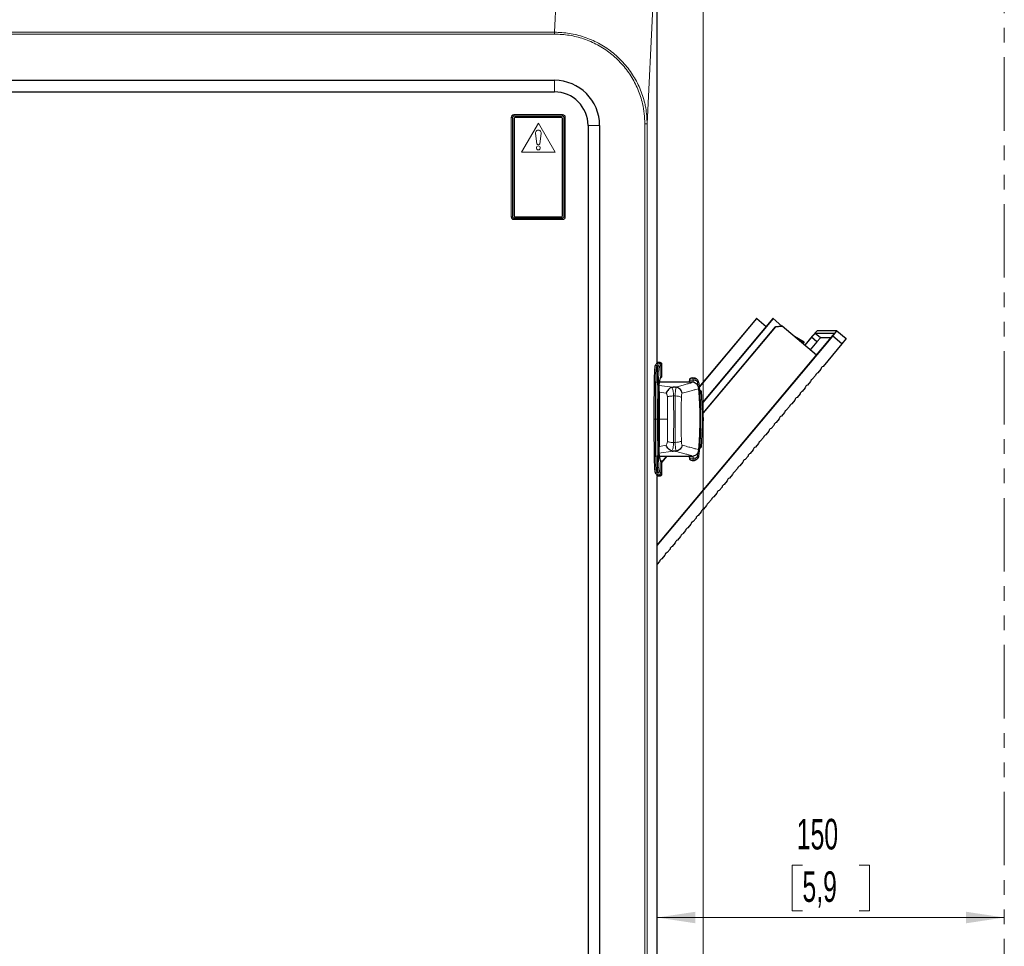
# Model space of a CAD drawing. Header units: millimetres. Extents: x 0 to 4205, y 0 to 2970.
# Tile 85 of 87: x 3145 to 3570, y 2179 to 2579. Entities that reach past the tile are written whole.
import ezdxf

# ---------------------------------------------------------------- set-up
doc = ezdxf.new("R2010")
doc.units = ezdxf.units.MM
doc.header["$LTSCALE"] = 5
doc.linetypes.add('PHANTOM', pattern=[12.7, 6.35, -1.27, 1.27, -1.27, 1.27, -1.27])
doc.styles.add('SLDTEXTSTYLE0', font='TXT', dxfattribs={"width": 0.605})
doc.dimstyles.new('SLDDIMSTYLE0', dxfattribs={"dimtxt": 12.841593, "dimasz": 16.5, "dimexe": 0, "dimexo": 0.0625, "dimgap": 3.210398, "dimtad": 1, "dimdec": 0, "dimrnd": 1e-09, "dimzin": 12, "dimdsep": 46, "dimtxsty": 'SLDTEXTSTYLE0', "dimsah": 1, "dimcen": 0.09, "dimadec": 0, "dimazin": 3, "dimtfac": 1, "dimtdec": 1, "dimtofl": 0, "dimtmove": 0, "dimatfit": 3, "dimfxl": 0, "dimfrac": 2, "dimtolj": 1, "dimtzin": 12, "dimarcsym": 0})

# ---------------------------------------------------------------- blocks, each defined once
blk = doc.blocks.new('_D')
at = {"color": 7, "linetype": 'Continuous', "lineweight": 0}
for p, q in [((3135.64, 2801.25), (3131.23, 2801.25)), ((3131.23, 2801.25), (3131.23, 2781.53)), ((3169.94, 2801.25), (3174.35, 2801.25)), ((3174.35, 2801.25), (3174.35, 2781.53)), ((2865.46, 1769.17), (2865.46, 2783.59)), ((3131.23, 2781.53), (3135.64, 2781.53)), ((3174.35, 2781.53), (3169.94, 2781.53)), ((3440.12, 1908.42), (3440.12, 2783.59)), ((2865.46, 2778.59), (3440.12, 2778.59))]:
    blk.add_line(p, q, dxfattribs=at)
at = {"color": 7, "linetype": 'Continuous', "lineweight": 18}
for points in [[(2865.46, 2778.59), (2881.96, 2776.09), (2881.96, 2781.09)], [(3440.12, 2778.59), (3423.62, 2781.09), (3423.62, 2776.09)]]:
    blk.add_solid(points, dxfattribs=at)
at = {"color": 7, "linetype": 'Continuous', "lineweight": 18, "char_height": 13.229, "attachment_point": 1, "style": 'SLDTEXTSTYLE0'}
for s, insert in [('575', (3138.09, 2821.24)), ('22,6', (3135.64, 2798.58))]:
    blk.add_mtext(s, dxfattribs=dict(at, insert=insert))
blk = doc.blocks.new('_D_1')
at = {"color": 7, "linetype": 'Continuous', "lineweight": 0}
for p, q in [((3420.38, 2431.5), (3420.38, 2186.28)), ((3483.07, 2213.94), (3478.66, 2213.94)), ((3478.66, 2213.94), (3478.66, 2194.22)), ((3507.57, 2213.94), (3511.98, 2213.94)), ((3511.98, 2213.94), (3511.98, 2194.22)), ((3420.38, 2191.28), (3570.26, 2191.28)), ((3478.66, 2194.22), (3483.07, 2194.22)), ((3511.98, 2194.22), (3507.57, 2194.22))]:
    blk.add_line(p, q, dxfattribs=at)
at = {"color": 7, "linetype": 'Continuous', "lineweight": 18}
for points in [[(3420.38, 2191.28), (3436.88, 2188.78), (3436.88, 2193.78)], [(3570.26, 2191.28), (3553.76, 2193.78), (3553.76, 2188.78)]]:
    blk.add_solid(points, dxfattribs=at)
at = {"color": 7, "linetype": 'Continuous', "lineweight": 18, "char_height": 13.229, "attachment_point": 1, "style": 'SLDTEXTSTYLE0'}
for s, insert in [('150', (3480.62, 2233.93)), ('5,9', (3483.07, 2211.27))]:
    blk.add_mtext(s, dxfattribs=dict(at, insert=insert))

msp = doc.modelspace()

# ---------------------------------------------------------------- linework, layer by layer
at = {"color": 8, "linetype": 'Continuous', "lineweight": 18}
for p, q in [((3375.98, 2573.93), (3378.41, 2624.58)), ((3416, 2534.33), (3418.42, 2584.76)), ((2924.68, 2573.93), (3375.98, 2573.93)), ((3375.98, 2573.12), (2924.68, 2573.12)), ((3375.98, 2573.12), (3375.98, 2573.93)), ((3375.97, 2548.14), (3375.97, 2553.14)), ((3357.29, 2494.13), (3357.29, 2537.13)), ((3357.78, 2537.13), (3357.29, 2537.13)), ((3357.78, 2494.13), (3357.78, 2537.13)), ((3357.78, 2537.13), (3357.98, 2537.13)), ((3357.98, 2537.13), (3357.98, 2494.13)), ((3358.47, 2538.31), (3379.47, 2538.31)), ((3358.47, 2537.81), (3358.47, 2538.31)), ((3358.47, 2537.81), (3379.47, 2537.81)), ((3358.47, 2537.81), (3358.47, 2537.62)), ((3379.47, 2537.62), (3358.47, 2537.62)), ((3369, 2534.69), (3361.75, 2522.13)), ((3376.25, 2522.13), (3369, 2534.69)), ((3379.47, 2537.81), (3379.47, 2538.31)), ((3379.47, 2537.62), (3379.47, 2537.81)), ((3379.95, 2494.13), (3379.95, 2537.13)), ((3379.95, 2537.13), (3380.15, 2537.13)), ((3380.15, 2537.13), (3380.15, 2494.13)), ((3380.64, 2537.13), (3380.15, 2537.13)), ((3380.64, 2537.13), (3380.64, 2494.13)), ((3390.47, 2533.64), (3395.47, 2533.64)), ((3416, 2534.33), (3415, 2534.33)), ((3415, 1920.19), (3415, 2534.33)), ((3416, 2534.33), (3416, 1920.19)), ((3367.79, 2530.19), (3368.41, 2525.75)), ((3369.6, 2525.75), (3370.22, 2530.19)), ((3361.75, 2522.13), (3376.25, 2522.13)), ((3357.78, 2494.13), (3357.29, 2494.13)), ((3357.78, 2494.13), (3357.98, 2494.13)), ((3358.47, 2493.65), (3379.47, 2493.65)), ((3358.47, 2493.45), (3358.47, 2493.65)), ((3358.47, 2492.96), (3358.47, 2493.45)), ((3379.47, 2493.45), (3358.47, 2493.45)), ((3379.47, 2492.96), (3358.47, 2492.96)), ((3379.47, 2493.65), (3379.47, 2493.45)), ((3379.47, 2492.96), (3379.47, 2493.45)), ((3379.95, 2494.13), (3380.15, 2494.13)), ((3380.64, 2494.13), (3380.15, 2494.13)), ((3483.6, 2439.65), (3481.35, 2440.95)), ((3482.89, 2439.65), (3483.4, 2439.39)), ((3420.89, 2429.77), (3420.19, 2429.77)), ((3420.41, 2422.7), (3419.67, 2422.7)), ((3421.08, 2421.3), (3427.25, 2420.48)), ((3434.34, 2422.67), (3434.34, 2423.52)), ((3435.87, 2423.52), (3434.34, 2423.52)), ((3435.87, 2423.52), (3435.87, 2422.56)), ((3437.77, 2422.55), (3437.94, 2421.13)), ((3421.27, 2418.4), (3424.19, 2417.88)), ((3428.13, 2416.72), (3427.41, 2416.72)), ((3420.29, 2406.67), (3419.55, 2406.67)), ((3421.35, 2406.67), (3424.78, 2406.67)), ((3424.19, 2395.46), (3421.27, 2394.93)), ((3428.13, 2396.62), (3427.41, 2396.62)), ((3420.41, 2390.64), (3419.67, 2390.64)), ((3427.25, 2392.85), (3421.08, 2392.03)), ((3434.34, 2389.82), (3434.34, 2390.67)), ((3435.87, 2390.75), (3435.87, 2389.82)), ((3437.96, 2392.37), (3437.77, 2390.79)), ((3434.34, 2389.82), (3435.87, 2389.82)), ((3420.89, 2383.57), (3420.19, 2383.57))]:
    msp.add_line(p, q, dxfattribs=at)
at = {"color": 7, "linetype": 'PHANTOM', "lineweight": 18}
msp.add_line((3570.26, 2626.6), (3570.26, 1676.69), dxfattribs=at)
at = {"color": 7, "linetype": 'Continuous', "lineweight": 25}
for p, q in [((3420.26, 2431.38), (3420.26, 2586.6)), ((3420.38, 2431.5), (3420.38, 2586.69)), ((2924.7, 2553.14), (3375.97, 2553.14)), ((2924.7, 2548.14), (3375.97, 2548.14)), ((3358.5, 2536.63), (3358.5, 2494.63)), ((3379, 2537.13), (3359, 2537.13)), ((3379.5, 2494.63), (3379.5, 2536.63)), ((3390.47, 2533.64), (3390.47, 1928.21)), ((3395.47, 2533.64), (3395.47, 1928.21)), ((3359, 2494.13), (3379, 2494.13)), ((3463.26, 2450.12), (3438.49, 2420.54)), ((3438.5, 2420.48), (3463.32, 2450.12)), ((3470.31, 2450.12), (3439.95, 2413.87)), ((3470.38, 2450.12), (3440.06, 2413.93)), ((3463.32, 2450.12), (3463.26, 2450.12)), ((3463.32, 2450.12), (3467.43, 2446.68)), ((3470.38, 2450.12), (3470.31, 2450.12)), ((3474.2, 2446.91), (3470.38, 2450.12)), ((3440.18, 2409.33), (3471.45, 2446.66)), ((3471.39, 2446.66), (3440.18, 2409.41)), ((3471.39, 2446.66), (3474.2, 2446.91)), ((3471.45, 2446.66), (3471.39, 2446.66)), ((3474.26, 2446.91), (3471.45, 2446.66)), ((3474.2, 2446.91), (3474.26, 2446.91)), ((3489.21, 2434.34), (3474.26, 2446.91)), ((3420.38, 2352.06), (3496.17, 2442.55)), ((3420.38, 2352.17), (3495.68, 2442.07)), ((3483.82, 2439.96), (3479.68, 2442.35)), ((3487.32, 2442.55), (3484.07, 2438.67)), ((3487.01, 2442.07), (3484.12, 2438.62)), ((3488.5, 2443.7), (3487.01, 2442.07)), ((3489.31, 2440.15), (3487.01, 2442.07)), ((3489.43, 2444.85), (3487.32, 2442.55)), ((3496.91, 2443.7), (3488.5, 2443.7)), ((3490.8, 2441.77), (3488.5, 2443.7)), ((3490.8, 2441.77), (3489.31, 2440.15)), ((3497.91, 2444.85), (3489.43, 2444.85)), ((3495.43, 2441.77), (3490.8, 2441.77)), ((3495.68, 2442.07), (3496.91, 2443.7)), ((3496.17, 2442.55), (3497.91, 2444.85)), ((3500.15, 2439.21), (3496.17, 2442.55)), ((3497.91, 2444.85), (3501.89, 2441.51)), ((3501.89, 2441.51), (3500.15, 2439.21)), ((3483.6, 2439.65), (3483.4, 2439.39)), ((3489.31, 2440.15), (3486.41, 2436.69)), ((3500.15, 2439.21), (3491.97, 2429.44)), ((3421.6, 2431.12), (3420.57, 2431.15)), ((3421.46, 2430.88), (3420.76, 2430.88)), ((3421.9, 2430.97), (3420.87, 2431)), ((3421.96, 2430.38), (3421.96, 2425.16)), ((3422.38, 2425.02), (3422.38, 2430.47)), ((3422.38, 2425.02), (3421.75, 2424.38)), ((3436.39, 2424.46), (3435.47, 2424.51)), ((3488.76, 2425.61), (3487.48, 2424.08)), ((3491.01, 2428.29), (3489.72, 2426.76)), ((3434.49, 2422.67), (3421.38, 2422.67)), ((3435.18, 2422.67), (3421.38, 2422.67)), ((3428.22, 2420.48), (3427.25, 2420.48)), ((3428.22, 2420.48), (3428.55, 2420.46)), ((3434.07, 2422.69), (3434.06, 2422.67)), ((3434.41, 2423.89), (3434.09, 2422.91)), ((3438.34, 2419.83), (3438.3, 2420.24)), ((3438.36, 2419.84), (3438.34, 2419.84)), ((3484.27, 2420.25), (3482.98, 2418.71)), ((3486.52, 2422.93), (3485.23, 2421.4)), ((3421.24, 2417.53), (3421.24, 2395.81)), ((3438.71, 2419.06), (3438.4, 2419.06)), ((3439.41, 2418.59), (3439.42, 2418.59)), ((3439.91, 2410.72), (3439.5, 2418.75)), ((3482.02, 2417.57), (3480.74, 2416.03)), ((3477.53, 2412.21), (3476.25, 2410.67)), ((3479.78, 2414.89), (3478.49, 2413.35)), ((3438.91, 2405.45), (3438.91, 2407.89)), ((3438.91, 2405.46), (3438.91, 2407.88)), ((3475.29, 2409.52), (3474, 2407.99)), ((3470.8, 2404.16), (3469.51, 2402.63)), ((3473.04, 2406.84), (3471.76, 2405.31)), ((3439.5, 2394.63), (3439.91, 2402.6)), ((3466.31, 2398.8), (3465.02, 2397.26)), ((3468.55, 2401.48), (3467.27, 2399.95)), ((3438.65, 2394.33), (3438.23, 2390.66)), ((3438.41, 2394.4), (3438.44, 2394.32)), ((3438.44, 2394.32), (3438.67, 2394.33)), ((3464.06, 2396.12), (3462.77, 2394.58)), ((3421.38, 2390.67), (3435.18, 2390.67)), ((3422.38, 2388.08), (3424.55, 2390.67)), ((3424.49, 2390.67), (3422.38, 2388.16)), ((3428.22, 2392.85), (3427.25, 2392.85)), ((3428.22, 2392.85), (3428.55, 2392.88)), ((3434.07, 2390.65), (3434.06, 2390.67)), ((3434.11, 2390.35), (3434.41, 2389.46)), ((3438.3, 2393.1), (3438.35, 2393.51)), ((3438.34, 2393.5), (3438.36, 2393.5)), ((3459.57, 2390.76), (3458.28, 2389.22)), ((3461.81, 2393.44), (3460.53, 2391.9)), ((3422.38, 2388.32), (3421.75, 2388.96)), ((3421.96, 2388.18), (3421.96, 2382.96)), ((3422.38, 2382.87), (3422.38, 2388.32)), ((3435.47, 2388.83), (3436.39, 2388.88)), ((3457.32, 2388.07), (3456.04, 2386.54)), ((3420.26, 1921.38), (3420.26, 2381.96)), ((3420.38, 1921.5), (3420.38, 2381.84)), ((3420.57, 2382.19), (3421.6, 2382.22)), ((3421.46, 2382.46), (3420.76, 2382.46)), ((3421.9, 2382.37), (3420.87, 2382.34)), ((3452.83, 2382.71), (3451.55, 2381.18)), ((3455.08, 2385.39), (3453.79, 2383.86)), ((3448.34, 2377.35), (3447.06, 2375.82)), ((3450.59, 2380.03), (3449.3, 2378.5)), ((3446.1, 2374.67), (3444.81, 2373.13)), ((3441.6, 2369.31), (3440.32, 2367.77)), ((3443.85, 2371.99), (3442.56, 2370.45)), ((3439.36, 2366.63), (3438.07, 2365.09)), ((3434.87, 2361.26), (3433.58, 2359.73)), ((3437.11, 2363.94), (3435.83, 2362.41)), ((3432.62, 2358.58), (3431.34, 2357.05)), ((3428.13, 2353.22), (3426.85, 2351.69)), ((3430.38, 2355.9), (3429.09, 2354.37)), ((3423.64, 2347.86), (3422.35, 2346.32)), ((3425.89, 2350.54), (3424.6, 2349)), ((3421.39, 2345.18), (3420.38, 2343.97))]:
    msp.add_line(p, q, dxfattribs=at)
at = {"color": 8, "linetype": 'Continuous', "lineweight": 18, "flags": 128}
for points in [[(3419.67, 2422.7), (3419.58, 2422.7), (3419.49, 2422.71), (3419.4, 2422.73), (3419.33, 2422.76), (3419.26, 2422.79), (3419.22, 2422.82), (3419.19, 2422.86), (3419.17, 2422.9)], [(3420.91, 2422.5), (3420.89, 2422.53), (3420.86, 2422.57), (3420.82, 2422.61), (3420.75, 2422.64), (3420.68, 2422.66), (3420.59, 2422.68), (3420.5, 2422.69), (3420.41, 2422.7)], [(3424.73, 2416.36), (3424.74, 2415.18), (3424.75, 2413.99), (3424.76, 2412.78), (3424.77, 2411.57), (3424.78, 2410.35), (3424.78, 2409.13), (3424.78, 2407.9), (3424.78, 2406.67)], [(3427.41, 2416.72), (3427.43, 2414.26), (3427.45, 2411.75), (3427.46, 2409.22), (3427.46, 2406.67), (3427.46, 2404.12), (3427.45, 2401.59), (3427.43, 2399.08), (3427.41, 2396.62)], [(3419.55, 2406.67), (3419.46, 2406.67), (3419.37, 2406.67), (3419.28, 2406.67), (3419.21, 2406.67), (3419.14, 2406.67), (3419.1, 2406.67), (3419.07, 2406.67), (3419.05, 2406.67)], [(3420.79, 2406.67), (3420.78, 2406.67), (3420.75, 2406.67), (3420.7, 2406.67), (3420.64, 2406.67), (3420.56, 2406.67), (3420.48, 2406.67), (3420.39, 2406.67), (3420.29, 2406.67)], [(3424.78, 2406.67), (3424.78, 2405.44), (3424.78, 2404.21), (3424.78, 2402.99), (3424.77, 2401.77), (3424.76, 2400.55), (3424.75, 2399.35), (3424.74, 2398.16), (3424.73, 2396.97)], [(3419.67, 2390.64), (3419.58, 2390.64), (3419.49, 2390.63), (3419.4, 2390.61), (3419.33, 2390.58), (3419.26, 2390.55), (3419.22, 2390.52), (3419.19, 2390.48), (3419.17, 2390.44)], [(3420.91, 2390.85), (3420.89, 2390.81), (3420.86, 2390.77), (3420.82, 2390.74), (3420.75, 2390.7), (3420.68, 2390.68), (3420.59, 2390.66), (3420.5, 2390.65), (3420.41, 2390.64)]]:
    msp.add_lwpolyline(points, dxfattribs=at)
at = {"color": 8, "linetype": 'Continuous', "lineweight": 18}
msp.add_circle((3369, 2523.93), 0.85, dxfattribs=at)
at = {"color": 7, "linetype": 'Continuous', "lineweight": 25}
for centre, radius, start, end in [((3375.97, 2533.64), 19.5, 360, 90), ((3375.97, 2533.64), 14.5, 360, 90), ((3359, 2536.63), 0.5, 90, 180), ((3379, 2536.63), 0.5, 0, 90), ((3359, 2494.63), 0.5, 180, 270), ((3379, 2494.63), 0.5, 270, 0), ((3492.48, 2428.03), 1.5, 110.1353, 169.97), ((3487.99, 2422.67), 1.5, 110.1353, 169.97), ((3490.24, 2425.35), 1.5, 110.1353, 169.97), ((3485.75, 2419.99), 1.5, 110.1353, 169.97), ((3403.37, 2417.96), 17.88, 358.6152, 4.997), ((3481.26, 2414.63), 1.5, 110.1353, 169.97), ((3483.5, 2417.31), 1.5, 110.1353, 169.97), ((3358.88, 2406.67), 81.4, 355.0795, 4.9284), ((3479.01, 2411.94), 1.5, 110.1353, 169.97), ((3474.52, 2406.58), 1.5, 110.1353, 169.97), ((3476.76, 2409.26), 1.5, 110.1353, 169.97), ((3472.27, 2403.9), 1.5, 110.1353, 169.97), ((3467.78, 2398.54), 1.5, 110.1353, 169.97), ((3470.03, 2401.22), 1.5, 110.1353, 169.97), ((3403.37, 2395.38), 17.88, 355.003, 1.3848), ((3463.29, 2393.18), 1.5, 110.1353, 169.97), ((3465.54, 2395.86), 1.5, 110.1353, 169.97), ((3461.05, 2390.5), 1.5, 110.1353, 169.97), ((3456.55, 2385.13), 1.5, 110.1353, 169.97), ((3458.8, 2387.81), 1.5, 110.1353, 169.97), ((3454.31, 2382.45), 1.5, 110.1353, 169.97), ((3449.82, 2377.09), 1.5, 110.1353, 169.97), ((3452.06, 2379.77), 1.5, 110.1353, 169.97), ((3445.33, 2371.73), 1.5, 110.1353, 169.97), ((3447.57, 2374.41), 1.5, 110.1353, 169.97), ((3443.08, 2369.05), 1.5, 110.1353, 169.97), ((3438.59, 2363.68), 1.5, 110.1353, 169.97), ((3440.84, 2366.36), 1.5, 110.1353, 169.97), ((3436.34, 2361), 1.5, 110.1353, 169.97), ((3431.85, 2355.64), 1.5, 110.1353, 169.97), ((3434.1, 2358.32), 1.5, 110.1353, 169.97), ((3429.61, 2352.96), 1.5, 110.1353, 169.97), ((3425.12, 2347.6), 1.5, 110.1353, 169.97), ((3427.36, 2350.28), 1.5, 110.1353, 169.97), ((3422.87, 2344.92), 1.5, 110.1353, 169.97)]:
    msp.add_arc(centre, radius, start, end, dxfattribs=at)
at = {"color": 8, "linetype": 'Continuous', "lineweight": 18}
for centre, radius, start, end in [((3358.47, 2537.13), 1.18, 90, 180), ((3358.47, 2537.13), 0.682, 90, 180), ((3358.47, 2537.13), 0.484, 90, 180), ((3379.47, 2537.13), 1.18, 360, 90), ((3379.47, 2537.13), 0.682, 0, 90), ((3379.47, 2537.13), 0.484, 0, 90), ((3369, 2530.36), 1.23, 352, 188), ((3369, 2525.83), 0.6, 188, 352), ((3358.47, 2494.13), 1.18, 180, 270), ((3358.47, 2494.13), 0.682, 180, 270), ((3358.47, 2494.13), 0.484, 180, 270), ((3379.47, 2494.13), 1.18, 270, 360), ((3379.47, 2494.13), 0.682, 270, 0), ((3379.47, 2494.13), 0.484, 270, 0), ((3420.19, 2430.28), 0.501, 180.3177, 269.8888), ((3420.89, 2429.27), 0.501, 0.3177, 89.8888), ((3420.19, 2383.07), 0.501, 90.1112, 179.6823), ((3420.89, 2384.07), 0.501, 270.1112, 359.6823)]:
    msp.add_arc(centre, radius, start, end, dxfattribs=at)
at = {"color": 7, "linetype": 'Continuous', "lineweight": 25}
for centre, major_axis, ratio, start_param, end_param in [((3483.59, 2439.59), (0.33, 0.392), 0.04561, 2.132712, 2.592142), ((3483.3, 2439.34), (0.523, 0.622), 0.046058, 5.27402, 6.321899)]:
    msp.add_ellipse(centre, major_axis=major_axis, ratio=ratio, start_param=start_param, end_param=end_param, dxfattribs=at)
at = {"color": 8, "linetype": 'Continuous', "lineweight": 18}
for centre, major_axis, ratio, start_param, end_param in [((3420.75, 2098.67), (0, 333), 0.034921, 0.042181, 0.091739), ((3421.25, 2098.67), (0, 332.5), 0.034973, 0.042192, 0.091739), ((3421.95, 2098.67), (0, 332.5), 0.034868, 0.042192, 0.091739), ((3422.45, 2098.67), (0, 332), 0.034921, 0.042203, 0.091739), ((3420.75, 2714.67), (0, 333), 0.034921, 3.049854, 3.099412), ((3421.25, 2714.67), (0, 332.5), 0.034973, 3.049854, 3.099401), ((3421.95, 2714.67), (0, 332.5), 0.034868, 3.049854, 3.099401), ((3422.45, 2714.67), (0, 332), 0.034921, 3.049854, 3.09939)]:
    msp.add_ellipse(centre, major_axis=major_axis, ratio=ratio, start_param=start_param, end_param=end_param, dxfattribs=at)
for points, knots in [([(3375.98, 2573.93), (3378.13, 2573.83), (3382.49, 2573.63), (3388.89, 2571.98), (3395.07, 2569.33), (3400.73, 2565.66), (3405.73, 2561.05), (3409.85, 2555.72), (3413.04, 2549.73), (3414.65, 2544.79), (3415.74, 2539.64), (3415.89, 2536.64), (3416, 2534.33)], [0, 0, 0, 0, 0.103184, 0.209133, 0.31561, 0.425147, 0.531553, 0.641051, 0.747134, 0.856358, 0.889311, 1, 1, 1, 1]), ([(3415, 2534.33), (3414.95, 2535.79), (3414.85, 2538.71), (3413.96, 2543.75), (3412.16, 2549.32), (3409.11, 2555.17), (3405.09, 2560.42), (3400.25, 2564.94), (3394.7, 2568.57), (3388.68, 2571.19), (3382.38, 2572.81), (3378.11, 2573.02), (3375.98, 2573.12)], [0, 0, 0, 0, 0.071647, 0.143294, 0.250749, 0.358208, 0.466155, 0.574104, 0.682263, 0.790424, 0.895212, 1, 1, 1, 1]), ([(3420.19, 2429.77), (3420.19, 2429.77), (3420.13, 2429.62), (3420.04, 2429.3), (3419.92, 2428.43), (3419.82, 2427.33), (3419.74, 2425.49), (3419.69, 2423.68), (3419.67, 2422.7), (3419.67, 2422.7)], [0, 0, 0, 0, 0.000004, 0.304988, 0.458657, 0.615314, 0.807984, 0.999996, 1, 1, 1, 1]), ([(3420.41, 2422.7), (3420.41, 2422.7), (3420.42, 2423.69), (3420.46, 2425.51), (3420.54, 2427.34), (3420.63, 2428.43), (3420.7, 2428.97), (3420.79, 2429.45), (3420.84, 2429.66), (3420.89, 2429.77), (3420.89, 2429.77)], [0, 0, 0, 0, 0.000004, 0.194164, 0.386341, 0.539719, 0.693577, 0.767765, 0.999996, 1, 1, 1, 1]), ([(3420.57, 2431.15), (3420.6, 2431.14), (3420.67, 2431.13), (3420.77, 2431.08), (3420.83, 2431.04), (3420.86, 2431.01), (3420.87, 2431)], [0, 0, 0, 0, 0.38939, 0.694685, 0.946865, 1, 1, 1, 1]), ([(3421.39, 2429.28), (3421.33, 2429.09), (3421.24, 2428.81), (3421.13, 2427.96), (3421.04, 2426.9), (3420.96, 2425.18), (3420.92, 2423.39), (3420.91, 2422.5)], [0, 0, 0, 0, 0.312664, 0.466973, 0.620787, 0.810082, 1, 1, 1, 1]), ([(3421.9, 2430.97), (3421.9, 2430.97), (3421.83, 2431.02), (3421.73, 2431.09), (3421.64, 2431.1), (3421.6, 2431.11)], [0, 0, 0, 0, 0.053752, 0.610555, 1, 1, 1, 1]), ([(3435.47, 2424.51), (3435.5, 2424.5), (3435.55, 2424.47), (3435.64, 2424.39), (3435.72, 2424.28), (3435.79, 2424.11), (3435.84, 2423.95), (3435.87, 2423.74), (3435.87, 2423.61), (3435.87, 2423.52)], [0, 0, 0, 0, 0.115619, 0.235113, 0.410414, 0.540183, 0.705244, 0.825888, 1, 1, 1, 1]), ([(3436.25, 2424.47), (3436.34, 2424.46), (3436.5, 2424.45), (3436.68, 2424.18), (3436.78, 2423.84), (3436.78, 2423.6), (3436.79, 2423.47)], [0, 0, 0, 0, 0.279556, 0.559157, 0.779588, 1, 1, 1, 1]), ([(3419.67, 2422.7), (3419.67, 2422.7), (3419.65, 2421.46), (3419.62, 2418.9), (3419.58, 2414.92), (3419.56, 2410.83), (3419.56, 2408.06), (3419.55, 2406.67)], [0, 0, 0, 0, 0.000004, 0.246877, 0.496412, 0.748208, 1, 1, 1, 1]), ([(3420.29, 2406.67), (3420.29, 2406.67), (3420.29, 2408.09), (3420.29, 2410.93), (3420.32, 2415.05), (3420.36, 2419), (3420.39, 2421.48), (3420.41, 2422.7), (3420.41, 2422.7)], [0, 0, 0, 0, 0.000004, 0.258257, 0.516509, 0.758253, 0.999996, 1, 1, 1, 1]), ([(3420.91, 2422.5), (3420.89, 2421.29), (3420.85, 2418.85), (3420.82, 2414.95), (3420.79, 2410.88), (3420.79, 2408.07), (3420.79, 2406.67)], [0, 0, 0, 0, 0.240516, 0.483492, 0.741743, 1, 1, 1, 1]), ([(3426.62, 2420.41), (3426.73, 2420.22), (3426.95, 2419.84), (3427.19, 2418.99), (3427.37, 2417.96), (3427.4, 2417.13), (3427.41, 2416.72)], [0, 0, 0, 0, 0.247068, 0.482062, 0.743335, 1, 1, 1, 1]), ([(3428.55, 2420.46), (3428.49, 2420.26), (3428.37, 2419.88), (3428.24, 2419), (3428.15, 2417.95), (3428.13, 2417.13), (3428.13, 2416.72)], [0, 0, 0, 0, 0.2545069, 0.4937857, 0.7494532, 1, 1, 1, 1]), ([(3435.18, 2422.67), (3435.22, 2422.67), (3435.3, 2422.66), (3435.38, 2422.62), (3435.35, 2422.56), (3435.21, 2422.48), (3434.96, 2422.37), (3434.57, 2422.25), (3433.84, 2422.03), (3432.55, 2421.68), (3430.55, 2421.15), (3429, 2420.71), (3428.22, 2420.48)], [0, 0, 0, 0, 0.072813, 0.144259, 0.216221, 0.286935, 0.358007, 0.428261, 0.500614, 0.665989, 0.83185, 1, 1, 1, 1]), ([(3438.33, 2420.02), (3438.33, 2420.02), (3438.39, 2419.99), (3438.1, 2419.83), (3437.11, 2419.53), (3435.49, 2419.1), (3433.48, 2418.57), (3431.94, 2418.13), (3431.17, 2417.91)], [0, 0, 0, 0, 0.00441, 0.205535, 0.407113, 0.606888, 0.804248, 1, 1, 1, 1]), ([(3434.07, 2422.69), (3434.12, 2422.86), (3434.21, 2423.15), (3434.3, 2423.41), (3434.34, 2423.52)], [0, 0, 0, 0, 0.560012, 1, 1, 1, 1]), ([(3436.79, 2423.47), (3436.61, 2423.48), (3436.31, 2423.5), (3436, 2423.52), (3435.87, 2423.52)], [0, 0, 0, 0, 0.564876, 1, 1, 1, 1]), ([(3437.77, 2422.55), (3437.73, 2422.69), (3437.65, 2422.98), (3437.38, 2423.26), (3437.08, 2423.43), (3436.89, 2423.46), (3436.79, 2423.47)], [0, 0, 0, 0, 0.278026, 0.55827, 0.779403, 1, 1, 1, 1]), ([(3437.77, 2422.55), (3437.83, 2422.56), (3437.97, 2422.59), (3438.12, 2422.62), (3438.17, 2422.64), (3438.2, 2422.65)], [0, 0, 0, 0, 0.3402493, 0.6805075, 1, 1, 1, 1]), ([(3424.19, 2417.88), (3424.36, 2417.66), (3424.65, 2417.27), (3424.71, 2416.64), (3424.73, 2416.36)], [0, 0, 0, 0, 0.555479, 1, 1, 1, 1]), ([(3428.13, 2416.72), (3428.1, 2415.1), (3428.04, 2411.8), (3428.03, 2406.66), (3428.04, 2401.51), (3428.1, 2398.23), (3428.13, 2396.62)], [0, 0, 0, 0, 0.245682, 0.501177, 0.754932, 1, 1, 1, 1]), ([(3430.78, 2416.12), (3430.63, 2416.21), (3430.33, 2416.38), (3429.43, 2416.62), (3428.62, 2416.68), (3428.13, 2416.72)], [0, 0, 0, 0, 0.280756, 0.561522, 1, 1, 1, 1]), ([(3430.78, 2416.12), (3430.76, 2414.57), (3430.7, 2411.46), (3430.69, 2406.66), (3430.7, 2401.85), (3430.76, 2398.76), (3430.78, 2397.21)], [0, 0, 0, 0, 0.250305, 0.501179, 0.750367, 1, 1, 1, 1]), ([(3431.17, 2417.91), (3431.06, 2417.68), (3430.91, 2417.35), (3430.81, 2416.68), (3430.79, 2416.31), (3430.78, 2416.12)], [0, 0, 0, 0, 0.499217, 0.750191, 1, 1, 1, 1]), ([(3438.41, 2418.92), (3438.4, 2418.89), (3438.38, 2418.81), (3438.37, 2418.23), (3438.4, 2417.29), (3438.44, 2416.44), (3438.46, 2416.01)], [0, 0, 0, 0, 0.1515505, 0.4307259, 0.7082512, 1, 1, 1, 1]), ([(3439, 2419.05), (3439, 2419.04), (3439, 2419.03), (3438.66, 2419.03), (3438.44, 2419.02)], [0, 0, 0, 0, 0.373064, 1, 1, 1, 1]), ([(3438.93, 2418.57), (3438.92, 2418.63), (3438.9, 2418.75), (3438.78, 2418.9), (3438.62, 2419), (3438.5, 2419.01), (3438.44, 2419.02)], [0, 0, 0, 0, 0.249989, 0.500001, 0.750013, 1, 1, 1, 1]), ([(3438.46, 2416.01), (3438.53, 2416.01), (3438.66, 2416.01), (3438.81, 2415.97), (3438.91, 2415.93), (3438.93, 2415.9), (3438.94, 2415.88)], [0, 0, 0, 0, 0.279661, 0.55935, 0.77968, 1, 1, 1, 1]), ([(3438.93, 2418.57), (3438.91, 2418.53), (3438.87, 2418.46), (3438.86, 2417.88), (3438.88, 2417.01), (3438.92, 2416.26), (3438.94, 2415.88)], [0, 0, 0, 0, 0.249766, 0.499644, 0.749725, 1, 1, 1, 1]), ([(3439.42, 2418.59), (3439.45, 2418.59), (3439.6, 2418.58), (3439.23, 2418.58), (3438.93, 2418.57)], [0, 0, 0, 0, 0.18714, 1, 1, 1, 1]), ([(3438.94, 2415.88), (3439.01, 2414.38), (3439.16, 2411.37), (3439.22, 2406.66), (3439.16, 2401.95), (3439.01, 2398.95), (3438.94, 2397.45)], [0, 0, 0, 0, 0.24994, 0.500004, 0.749955, 1, 1, 1, 1]), ([(3419.55, 2406.67), (3419.55, 2406.67), (3419.55, 2405.31), (3419.56, 2402.58), (3419.58, 2398.51), (3419.62, 2394.5), (3419.65, 2391.91), (3419.67, 2390.64), (3419.67, 2390.64)], [0, 0, 0, 0, 0.000004, 0.246878, 0.496414, 0.748209, 0.999996, 1, 1, 1, 1]), ([(3420.41, 2390.64), (3420.41, 2390.64), (3420.39, 2391.94), (3420.35, 2394.6), (3420.32, 2398.64), (3420.29, 2402.68), (3420.29, 2405.34), (3420.29, 2406.67)], [0, 0, 0, 0, 0.000004, 0.258255, 0.516505, 0.758253, 1, 1, 1, 1]), ([(3420.79, 2406.67), (3420.79, 2405.36), (3420.79, 2402.74), (3420.82, 2398.75), (3420.85, 2394.75), (3420.89, 2392.15), (3420.91, 2390.85)], [0, 0, 0, 0, 0.240519, 0.483497, 0.741748, 1, 1, 1, 1]), ([(3438.71, 2406), (3438.71, 2405.54), (3438.7, 2404.43), (3438.68, 2403.03), (3438.65, 2401.79), (3438.62, 2400.88), (3438.58, 2399.98), (3438.55, 2399.09), (3438.5, 2398.2), (3438.47, 2397.61), (3438.46, 2397.32)], [0, 0, 0, 0, 0.155836, 0.373797, 0.477365, 0.58125, 0.685455, 0.78998, 0.894828, 1, 1, 1, 1]), ([(3424.73, 2396.97), (3424.69, 2396.62), (3424.63, 2396), (3424.32, 2395.62), (3424.19, 2395.46)], [0, 0, 0, 0, 0.563476, 1, 1, 1, 1]), ([(3427.41, 2396.62), (3427.4, 2396.21), (3427.37, 2395.38), (3427.19, 2394.35), (3426.95, 2393.49), (3426.73, 2393.12), (3426.62, 2392.93)], [0, 0, 0, 0, 0.256283, 0.517196, 0.752466, 1, 1, 1, 1]), ([(3430.78, 2397.21), (3430.63, 2397.13), (3430.33, 2396.96), (3429.43, 2396.71), (3428.62, 2396.65), (3428.13, 2396.62)], [0, 0, 0, 0, 0.280756, 0.561522, 1, 1, 1, 1]), ([(3428.13, 2396.62), (3428.13, 2396.21), (3428.15, 2395.38), (3428.24, 2394.34), (3428.37, 2393.46), (3428.49, 2393.07), (3428.55, 2392.88)], [0, 0, 0, 0, 0.250862, 0.506912, 0.745856, 1, 1, 1, 1]), ([(3430.78, 2397.21), (3430.79, 2397.03), (3430.81, 2396.65), (3430.91, 2395.99), (3431.06, 2395.65), (3431.17, 2395.43)], [0, 0, 0, 0, 0.251525, 0.500994, 1, 1, 1, 1]), ([(3431.17, 2395.43), (3431.94, 2395.21), (3433.48, 2394.77), (3435.49, 2394.24), (3437.11, 2393.81), (3438.1, 2393.5), (3438.39, 2393.34), (3438.33, 2393.32), (3438.33, 2393.32)], [0, 0, 0, 0, 0.195719, 0.393055, 0.592802, 0.794347, 0.995432, 1, 1, 1, 1]), ([(3438.46, 2397.32), (3438.44, 2396.86), (3438.4, 2396.09), (3438.38, 2395.27), (3438.38, 2394.74), (3438.39, 2394.45), (3438.41, 2394.41), (3438.41, 2394.4)], [0, 0, 0, 0, 0.311971, 0.515571, 0.721299, 0.92926, 1, 1, 1, 1]), ([(3438.94, 2394.77), (3438.92, 2394.71), (3438.9, 2394.59), (3438.78, 2394.44), (3438.62, 2394.34), (3438.5, 2394.33), (3438.44, 2394.32)], [0, 0, 0, 0, 0.249988, 0.5, 0.750012, 1, 1, 1, 1]), ([(3438.94, 2397.45), (3438.93, 2397.42), (3438.9, 2397.38), (3438.77, 2397.34), (3438.62, 2397.32), (3438.51, 2397.32), (3438.46, 2397.32)], [0, 0, 0, 0, 0.279659, 0.559346, 0.779679, 1, 1, 1, 1]), ([(3438.94, 2397.45), (3438.92, 2397.02), (3438.88, 2396.18), (3438.86, 2395.34), (3438.88, 2394.86), (3438.92, 2394.8), (3438.94, 2394.77)], [0, 0, 0, 0, 0.281274, 0.560812, 0.780545, 1, 1, 1, 1]), ([(3438.94, 2394.77), (3439.23, 2394.78), (3439.6, 2394.78), (3439.45, 2394.79), (3439.43, 2394.79)], [0, 0, 0, 0, 0.81404, 1, 1, 1, 1]), ([(3419.67, 2390.64), (3419.67, 2390.64), (3419.68, 2390.23), (3419.71, 2388.87), (3419.77, 2387.15), (3419.85, 2385.74), (3419.94, 2384.7), (3420.05, 2383.98), (3420.14, 2383.68), (3420.19, 2383.57), (3420.19, 2383.57)], [0, 0, 0, 0, 0.000004, 0.082047, 0.27548, 0.409996, 0.549226, 0.773699, 0.999996, 1, 1, 1, 1]), ([(3420.89, 2383.57), (3420.89, 2383.57), (3420.85, 2383.68), (3420.76, 2383.97), (3420.66, 2384.64), (3420.57, 2385.67), (3420.49, 2387.06), (3420.44, 2388.82), (3420.41, 2390.2), (3420.41, 2390.64), (3420.41, 2390.64)], [0, 0, 0, 0, 0.000004, 0.217751, 0.437906, 0.578675, 0.719044, 0.912499, 0.999996, 1, 1, 1, 1]), ([(3420.91, 2390.85), (3420.91, 2390.43), (3420.94, 2389.1), (3420.99, 2387.44), (3421.07, 2386.11), (3421.16, 2385.12), (3421.26, 2384.45), (3421.35, 2384.19), (3421.39, 2384.06)], [0, 0, 0, 0, 0.085474, 0.275105, 0.414578, 0.554462, 0.777395, 1, 1, 1, 1]), ([(3428.22, 2392.85), (3429.09, 2392.6), (3430.72, 2392.14), (3432.68, 2391.62), (3433.93, 2391.28), (3434.65, 2391.07), (3435.06, 2390.92), (3435.3, 2390.82), (3435.36, 2390.74), (3435.32, 2390.68), (3435.23, 2390.67), (3435.18, 2390.67)], [0, 0, 0, 0, 0.188564, 0.354862, 0.499394, 0.583782, 0.666976, 0.749194, 0.815928, 0.899508, 1, 1, 1, 1]), ([(3434.34, 2389.82), (3434.29, 2389.96), (3434.2, 2390.23), (3434.11, 2390.52), (3434.07, 2390.65)], [0, 0, 0, 0, 0.5599856, 1, 1, 1, 1]), ([(3437.77, 2390.79), (3437.73, 2390.65), (3437.65, 2390.36), (3437.38, 2390.08), (3437.08, 2389.91), (3436.88, 2389.88), (3436.79, 2389.87)], [0, 0, 0, 0, 0.280184, 0.559879, 0.780372, 1, 1, 1, 1]), ([(3437.77, 2390.79), (3437.84, 2390.78), (3437.98, 2390.75), (3438.12, 2390.72), (3438.22, 2390.68), (3438.22, 2390.67), (3438.23, 2390.66)], [0, 0, 0, 0, 0.249947, 0.499795, 0.749956, 1, 1, 1, 1]), ([(3435.87, 2389.82), (3435.87, 2389.74), (3435.87, 2389.6), (3435.84, 2389.39), (3435.79, 2389.23), (3435.72, 2389.06), (3435.64, 2388.95), (3435.55, 2388.87), (3435.5, 2388.85), (3435.47, 2388.84)], [0, 0, 0, 0, 0.174137, 0.294756, 0.459853, 0.589586, 0.764927, 0.884381, 1, 1, 1, 1]), ([(3435.87, 2389.82), (3436.04, 2389.83), (3436.34, 2389.84), (3436.65, 2389.86), (3436.79, 2389.87)], [0, 0, 0, 0, 0.555124, 1, 1, 1, 1]), ([(3436.79, 2389.87), (3436.78, 2389.71), (3436.77, 2389.41), (3436.64, 2389.08), (3436.53, 2388.98), (3436.49, 2388.95)], [0, 0, 0, 0, 0.388125, 0.776311, 1, 1, 1, 1]), ([(3420.87, 2382.34), (3420.86, 2382.33), (3420.8, 2382.28), (3420.7, 2382.21), (3420.6, 2382.2), (3420.57, 2382.2)], [0, 0, 0, 0, 0.052849, 0.609738, 1, 1, 1, 1]), ([(3421.6, 2382.23), (3421.64, 2382.24), (3421.71, 2382.24), (3421.8, 2382.3), (3421.87, 2382.34), (3421.9, 2382.37), (3421.9, 2382.37)], [0, 0, 0, 0, 0.3903111, 0.6951458, 0.9465341, 1, 1, 1, 1])]:
    msp.add_open_spline(points, degree=3, knots=knots, dxfattribs=at)
at = {"color": 7, "linetype": 'Continuous', "lineweight": 25}
for points, knots in [([(3419.17, 2422.9), (3419.19, 2423.89), (3419.23, 2425.86), (3419.32, 2427.75), (3419.42, 2428.9), (3419.54, 2429.79), (3419.63, 2430.08), (3419.69, 2430.27)], [0, 0, 0, 0, 0.19598, 0.391396, 0.54592, 0.700928, 1, 1, 1, 1]), ([(3420.26, 2431.38), (3420.27, 2431.32), (3420.28, 2431.21), (3420.36, 2431.06), (3420.49, 2430.95), (3420.63, 2430.89), (3420.72, 2430.88), (3420.76, 2430.88)], [0, 0, 0, 0, 0.214846, 0.429701, 0.644354, 0.858876, 1, 1, 1, 1]), ([(3420.87, 2431), (3420.81, 2431.01), (3420.7, 2431.03), (3420.55, 2431.12), (3420.44, 2431.25), (3420.39, 2431.39), (3420.38, 2431.47), (3420.38, 2431.5)], [0, 0, 0, 0, 0.21972, 0.439435, 0.659252, 0.879075, 1, 1, 1, 1]), ([(3421.46, 2430.88), (3421.52, 2430.87), (3421.63, 2430.86), (3421.78, 2430.77), (3421.89, 2430.65), (3421.95, 2430.51), (3421.96, 2430.41), (3421.96, 2430.38)], [0, 0, 0, 0, 0.214695, 0.429397, 0.643953, 0.858492, 1, 1, 1, 1]), ([(3422.13, 2430.9), (3422.02, 2430.98), (3421.88, 2431.08), (3421.75, 2431.08), (3421.71, 2431.09)], [0, 0, 0, 0, 0.7224492, 1, 1, 1, 1]), ([(3422.38, 2430.47), (3422.38, 2430.52), (3422.37, 2430.64), (3422.28, 2430.79), (3422.15, 2430.9), (3422.02, 2430.96), (3421.93, 2430.96), (3421.9, 2430.97)], [0, 0, 0, 0, 0.219616, 0.439225, 0.658977, 0.878816, 1, 1, 1, 1]), ([(3422.2, 2430.85), (3422.2, 2430.86), (3422.19, 2430.87), (3422.17, 2430.88), (3422.16, 2430.88)], [0, 0, 0, 0, 0.53926, 1, 1, 1, 1]), ([(3421.41, 2422.99), (3421.48, 2423.31), (3421.66, 2424.13), (3421.85, 2424.77), (3421.96, 2425.16)], [0, 0, 0, 0, 0.379623, 1, 1, 1, 1]), ([(3434.34, 2423.52), (3434.35, 2423.66), (3434.38, 2423.92), (3434.61, 2424.25), (3434.94, 2424.48), (3435.21, 2424.51), (3435.34, 2424.52)], [0, 0, 0, 0, 0.2499847, 0.5, 0.7500153, 1, 1, 1, 1]), ([(3435.34, 2424.52), (3435.37, 2424.52), (3435.42, 2424.53), (3435.46, 2424.51), (3435.47, 2424.51)], [0, 0, 0, 0, 0.822663, 1, 1, 1, 1]), ([(3435.45, 2424.51), (3435.58, 2424.51), (3435.85, 2424.49), (3436.12, 2424.48), (3436.25, 2424.47)], [0, 0, 0, 0, 0.499291, 1, 1, 1, 1]), ([(3438.2, 2422.65), (3438.15, 2422.88), (3438.05, 2423.34), (3437.63, 2423.88), (3437.1, 2424.27), (3436.7, 2424.36), (3436.49, 2424.4)], [0, 0, 0, 0, 0.256711, 0.506272, 0.751959, 1, 1, 1, 1]), ([(3419.05, 2406.67), (3419.06, 2408.07), (3419.06, 2410.88), (3419.08, 2415.01), (3419.12, 2419.05), (3419.16, 2421.61), (3419.17, 2422.9)], [0, 0, 0, 0, 0.251792, 0.503587, 0.750462, 1, 1, 1, 1]), ([(3421.27, 2418.4), (3421.26, 2418.63), (3421.25, 2419.1), (3421.23, 2419.85), (3421.17, 2420.85), (3421.12, 2421.12), (3421.08, 2421.3)], [0, 0, 0, 0, 0.12538, 0.251284, 0.501615, 1, 1, 1, 1]), ([(3421.13, 2419.71), (3421.13, 2419.83), (3421.13, 2420.21), (3421.16, 2420.9), (3421.2, 2421.46), (3421.23, 2421.8), (3421.25, 2421.99), (3421.28, 2422.27), (3421.32, 2422.55), (3421.37, 2422.82), (3421.4, 2422.94), (3421.41, 2422.99)], [0, 0, 0, 0, 0.044355, 0.137245, 0.323136, 0.440897, 0.470317, 0.529159, 0.764636, 0.882319, 1, 1, 1, 1]), ([(3426.62, 2420.41), (3426.36, 2420.31), (3425.85, 2420.1), (3425.16, 2419.51), (3424.58, 2418.76), (3424.32, 2418.17), (3424.19, 2417.88)], [0, 0, 0, 0, 0.25324, 0.500334, 0.750349, 1, 1, 1, 1]), ([(3426.62, 2420.41), (3426.72, 2420.43), (3426.91, 2420.48), (3427.14, 2420.48), (3427.25, 2420.48)], [0, 0, 0, 0, 0.498101, 1, 1, 1, 1]), ([(3431.17, 2417.91), (3431.09, 2418.17), (3430.92, 2418.72), (3430.38, 2419.5), (3429.58, 2420.18), (3428.9, 2420.36), (3428.55, 2420.46)], [0, 0, 0, 0, 0.211513, 0.449617, 0.712945, 1, 1, 1, 1]), ([(3438.34, 2419.99), (3438.23, 2420.39), (3438.03, 2421.18), (3437.22, 2422.03), (3436.26, 2422.56), (3435.57, 2422.63), (3435.22, 2422.67)], [0, 0, 0, 0, 0.252508, 0.502908, 0.751789, 1, 1, 1, 1]), ([(3438.2, 2422.65), (3438.2, 2422.65), (3438.23, 2422.67), (3438.23, 2422.67), (3438.23, 2422.68)], [0, 0, 0, 0, 0.0575203, 1, 1, 1, 1]), ([(3438.23, 2422.68), (3438.32, 2421.96), (3438.47, 2420.75), (3438.6, 2419.54), (3438.65, 2419.06)], [0, 0, 0, 0, 0.597983, 1, 1, 1, 1]), ([(3438.6, 2416.09), (3438.56, 2416.62), (3438.49, 2417.67), (3438.41, 2418.87), (3438.37, 2419.68), (3438.36, 2419.78), (3438.36, 2419.84)], [0, 0, 0, 0, 0.249434, 0.499076, 0.749008, 1, 1, 1, 1]), ([(3421.04, 2406.67), (3421.04, 2408.17), (3421.04, 2411.14), (3421.07, 2415.53), (3421.11, 2418.31), (3421.13, 2419.71)], [0, 0, 0, 0, 0.33597, 0.666265, 1, 1, 1, 1]), ([(3421.35, 2406.67), (3421.35, 2408.69), (3421.34, 2412.73), (3421.29, 2416.51), (3421.27, 2418.4)], [0, 0, 0, 0, 0.499967, 1, 1, 1, 1]), ([(3438.91, 2407.89), (3438.89, 2409.29), (3438.85, 2412.08), (3438.68, 2414.76), (3438.6, 2416.09)], [0, 0, 0, 0, 0.499965, 1, 1, 1, 1]), ([(3438.71, 2419.06), (3438.86, 2419.05), (3439.02, 2419.05), (3439, 2419.05), (3439, 2419.05)], [0, 0, 0, 0, 0.939603, 1, 1, 1, 1]), ([(3439.52, 2418.59), (3439.49, 2418.68), (3439.41, 2418.98), (3439.16, 2418.99), (3438.98, 2419)], [0, 0, 0, 0, 0.307663, 1, 1, 1, 1]), ([(3440.04, 2402.59), (3440.05, 2402.73), (3440.06, 2403.06), (3440.08, 2403.73), (3440.09, 2404.61), (3440.1, 2405.64), (3440.11, 2406.84), (3440.1, 2408.22), (3440.08, 2409.6), (3440.05, 2410.39), (3440.04, 2410.72)], [0, 0, 0, 0, 0.056722, 0.133279, 0.260096, 0.382645, 0.500927, 0.679907, 0.868396, 1, 1, 1, 1]), ([(3419.17, 2390.44), (3419.16, 2391.74), (3419.12, 2394.34), (3419.08, 2398.4), (3419.06, 2402.52), (3419.06, 2405.28), (3419.05, 2406.67)], [0, 0, 0, 0, 0.251793, 0.503586, 0.750462, 1, 1, 1, 1]), ([(3421.13, 2393.63), (3421.11, 2395), (3421.07, 2397.72), (3421.04, 2402.11), (3421.04, 2405.11), (3421.04, 2406.67)], [0, 0, 0, 0, 0.3277166, 0.6501645, 1, 1, 1, 1]), ([(3421.27, 2394.93), (3421.29, 2396.83), (3421.34, 2400.61), (3421.35, 2404.65), (3421.35, 2406.67)], [0, 0, 0, 0, 0.500033, 1, 1, 1, 1]), ([(3438.6, 2397.26), (3438.68, 2398.6), (3438.84, 2401.28), (3438.89, 2404.06), (3438.91, 2405.45)], [0, 0, 0, 0, 0.500897, 1, 1, 1, 1]), ([(3421.16, 2392.62), (3421.17, 2392.68), (3421.19, 2392.85), (3421.23, 2393.5), (3421.25, 2394.24), (3421.26, 2394.71), (3421.27, 2394.93)], [0, 0, 0, 0, 0.208748, 0.603908, 0.811656, 1, 1, 1, 1]), ([(3426.62, 2392.93), (3426.37, 2393.03), (3425.87, 2393.22), (3425.18, 2393.81), (3424.59, 2394.56), (3424.32, 2395.16), (3424.19, 2395.46)], [0, 0, 0, 0, 0.24525, 0.493572, 0.745107, 1, 1, 1, 1]), ([(3431.17, 2395.43), (3431.07, 2395.11), (3430.87, 2394.49), (3430.25, 2393.7), (3429.46, 2393.11), (3428.85, 2392.95), (3428.55, 2392.88)], [0, 0, 0, 0, 0.256497, 0.500407, 0.753241, 1, 1, 1, 1]), ([(3438.36, 2393.58), (3438.36, 2393.62), (3438.37, 2393.72), (3438.41, 2394.48), (3438.49, 2395.68), (3438.56, 2396.73), (3438.6, 2397.26)], [0, 0, 0, 0, 0.1887528, 0.4588642, 0.728961, 1, 1, 1, 1]), ([(3438.67, 2394.33), (3438.7, 2394.33), (3438.8, 2394.34), (3439.23, 2394.3), (3439.4, 2394.6), (3439.48, 2394.74)], [0, 0, 0, 0, 0.228011, 0.640085, 1, 1, 1, 1]), ([(3419.69, 2383.07), (3419.64, 2383.2), (3419.55, 2383.48), (3419.44, 2384.22), (3419.35, 2385.3), (3419.27, 2386.76), (3419.21, 2388.56), (3419.18, 2390.01), (3419.17, 2390.44)], [0, 0, 0, 0, 0.221607, 0.44358, 0.581512, 0.719096, 0.916166, 1, 1, 1, 1]), ([(3421.41, 2390.35), (3421.39, 2390.46), (3421.35, 2390.62), (3421.29, 2391), (3421.24, 2391.41), (3421.18, 2392.11), (3421.14, 2392.76), (3421.13, 2393.37), (3421.13, 2393.63)], [0, 0, 0, 0, 0.229196, 0.305534, 0.607923, 0.764917, 0.90267, 1, 1, 1, 1]), ([(3421.96, 2388.18), (3421.85, 2388.57), (3421.66, 2389.21), (3421.48, 2390.03), (3421.41, 2390.35)], [0, 0, 0, 0, 0.620375, 1, 1, 1, 1]), ([(3426.62, 2392.93), (3426.72, 2392.9), (3426.91, 2392.86), (3427.14, 2392.85), (3427.25, 2392.85)], [0, 0, 0, 0, 0.498101, 1, 1, 1, 1]), ([(3435.23, 2390.67), (3435.49, 2390.69), (3435.99, 2390.72), (3436.9, 2391.07), (3437.94, 2391.93), (3438.2, 2392.85), (3438.33, 2393.32)], [0, 0, 0, 0, 0.249777, 0.496717, 0.745737, 1, 1, 1, 1]), ([(3438.23, 2390.66), (3438.16, 2390.41), (3438.04, 2389.91), (3437.54, 2389.34), (3436.99, 2388.99), (3436.6, 2388.93), (3436.44, 2388.91)], [0, 0, 0, 0, 0.282656, 0.55353, 0.815889, 1, 1, 1, 1]), ([(3436.49, 2388.94), (3436.69, 2388.98), (3437.1, 2389.07), (3437.63, 2389.46), (3438.05, 2390), (3438.15, 2390.46), (3438.2, 2390.69)], [0, 0, 0, 0, 0.246804, 0.492304, 0.742089, 1, 1, 1, 1]), ([(3435.34, 2388.82), (3435.21, 2388.84), (3434.94, 2388.87), (3434.61, 2389.1), (3434.38, 2389.42), (3434.35, 2389.69), (3434.34, 2389.82)], [0, 0, 0, 0, 0.2499847, 0.5, 0.7500153, 1, 1, 1, 1]), ([(3435.47, 2388.84), (3435.46, 2388.83), (3435.42, 2388.81), (3435.37, 2388.82), (3435.34, 2388.82)], [0, 0, 0, 0, 0.177337, 1, 1, 1, 1]), ([(3436.25, 2388.87), (3436.08, 2388.86), (3435.81, 2388.85), (3435.54, 2388.83), (3435.45, 2388.83)], [0, 0, 0, 0, 0.637193, 1, 1, 1, 1]), ([(3436.49, 2388.95), (3436.47, 2388.93), (3436.4, 2388.86), (3436.32, 2388.87), (3436.25, 2388.87)], [0, 0, 0, 0, 0.21204, 1, 1, 1, 1]), ([(3420.76, 2382.46), (3420.7, 2382.46), (3420.59, 2382.45), (3420.44, 2382.36), (3420.33, 2382.23), (3420.27, 2382.09), (3420.26, 2382), (3420.26, 2381.96)], [0, 0, 0, 0, 0.214695, 0.429397, 0.643953, 0.858492, 1, 1, 1, 1]), ([(3420.38, 2381.84), (3420.39, 2381.89), (3420.4, 2382.01), (3420.49, 2382.16), (3420.61, 2382.27), (3420.75, 2382.33), (3420.84, 2382.33), (3420.87, 2382.34)], [0, 0, 0, 0, 0.2196161, 0.439226, 0.6589793, 0.8788188, 1, 1, 1, 1]), ([(3421.96, 2382.96), (3421.96, 2382.91), (3421.95, 2382.79), (3421.86, 2382.65), (3421.73, 2382.53), (3421.59, 2382.47), (3421.5, 2382.47), (3421.46, 2382.46)], [0, 0, 0, 0, 0.214846, 0.4297, 0.644354, 0.858876, 1, 1, 1, 1]), ([(3421.68, 2382.25), (3421.73, 2382.25), (3421.88, 2382.26), (3422.09, 2382.39), (3422.16, 2382.46), (3422.19, 2382.48)], [0, 0, 0, 0, 0.241318, 0.790801, 1, 1, 1, 1]), ([(3421.9, 2382.37), (3421.96, 2382.38), (3422.07, 2382.4), (3422.22, 2382.49), (3422.33, 2382.62), (3422.38, 2382.76), (3422.38, 2382.84), (3422.38, 2382.87)], [0, 0, 0, 0, 0.2197193, 0.4394337, 0.6592515, 0.8790749, 1, 1, 1, 1])]:
    msp.add_open_spline(points, degree=3, knots=knots, dxfattribs=at)
at = {"color": 8, "linetype": 'Continuous', "lineweight": 18}
for points in [[(3427.41, 2416.72), (3427.16, 2416.71), (3426.66, 2416.7), (3425.94, 2416.63), (3425.27, 2416.52), (3424.91, 2416.42), (3424.73, 2416.36)], [(3427.41, 2396.62), (3427.16, 2396.62), (3426.66, 2396.63), (3425.94, 2396.7), (3425.27, 2396.82), (3424.91, 2396.92), (3424.73, 2396.97)]]:
    msp.add_open_spline(points, degree=3, dxfattribs=at)

# ---------------------------------------------------------------- dimensions: what is measured, and where the dimension line sits
at = {"color": 7, "linetype": 'Continuous', "lineweight": 18}
for base, p1, p2, picture, middle in [((3440.12, 2778.59), (2865.46, 1769.17), (3440.12, 1908.42), '_D', (3152.79, 2778.59)), ((3570.26, 2191.28), (3420.38, 2431.5), (3570.26, 2626.6), '_D_1', (3495.32, 2191.28))]:
    dim = msp.add_linear_dim(base=base, p1=p1, p2=p2, dimstyle='SLDDIMSTYLE0', dxfattribs=at)
    dim.commit()
    dim.dimension.update_dxf_attribs({"geometry": picture, "text_midpoint": middle, "dimtype": 160})

doc.saveas('drawing.dxf')
